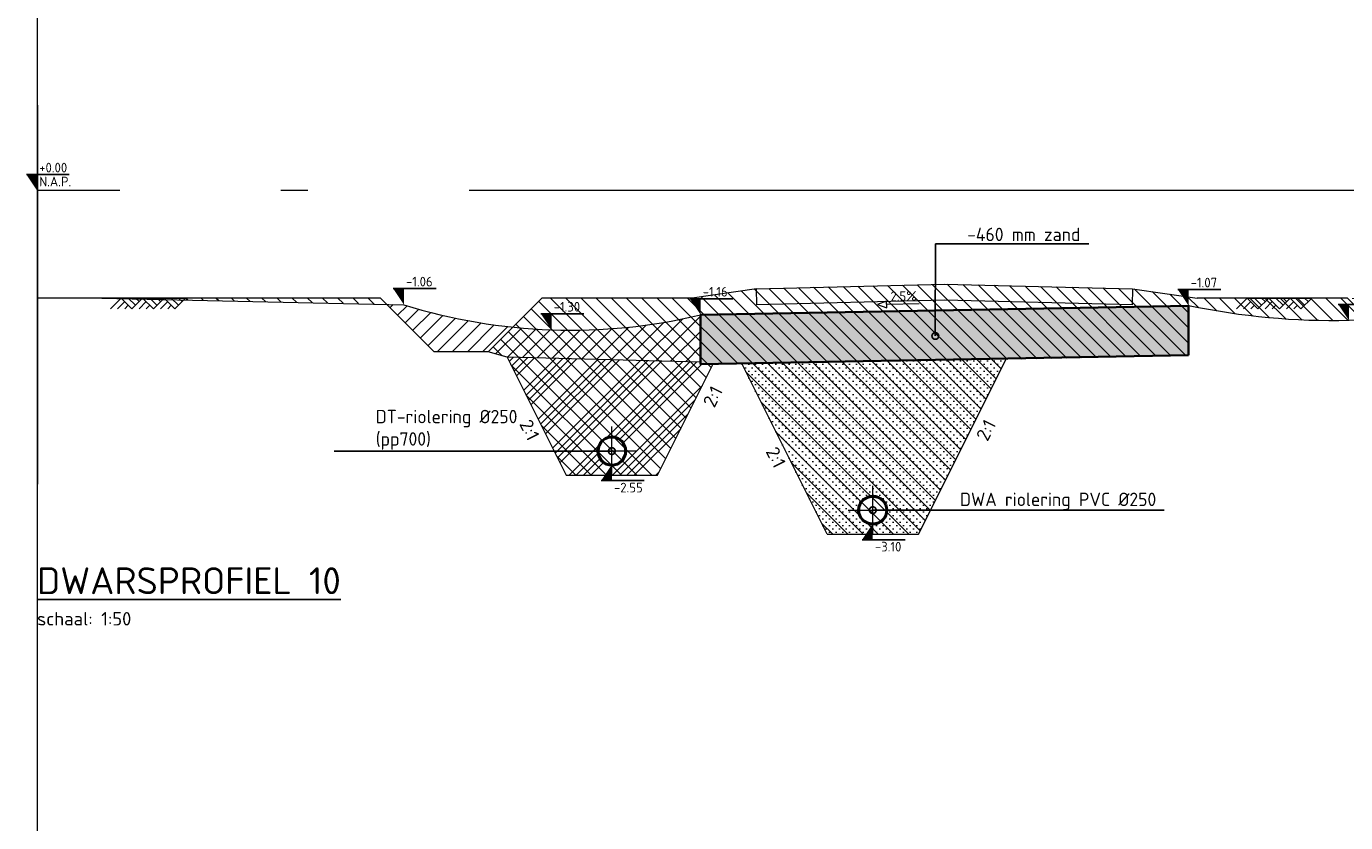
# Model space of a CAD drawing. Header units: metres. Extents: x 240213 to 242719, y 583416 to 583956.
# Tile 12 of 29: x 242676.46 to 242688.74, y 583506.45 to 583513.87. Entities that reach past the tile are written whole.
import ezdxf
from ezdxf import colors
from ezdxf.entities.mleader import LeaderData, LeaderLine
from ezdxf.enums import TextEntityAlignment as Align
from ezdxf.math import Vec2, Vec3

# ---------------------------------------------------------------- set-up
doc = ezdxf.new("R2010")
doc.units = ezdxf.units.M
for name, pattern in [('AL-NAP_LIJN', [15.25, 12, -1.5, 0.25, -1.5]), ('XX-AFBREEK', [7, 4, -1, 1, -1]), ('XX-HART', [13, 4, -2, 1, -2, 4])]:
    doc.linetypes.add(name, pattern=pattern)
for name, color, linetype, lineweight in [('B-WE-GW-MAAIVELD-SD', 251, 'Continuous', 13), ('N-WE-GW-BERM-GD', 90, 'Continuous', 20), ('N-WE-GW-DRAINZAND-AD', 1, 'Continuous', 18), ('N-WE-GW-GROND_AANVULLEN-AD', 1, 'Continuous', 9), ('N-WE-GW-GROND_ONTGRAVEN-AD', 252, 'Continuous', 9), ('N-WE-GW-GROND_ZAND-GD', 50, 'Continuous', 20), ('N-WE-GW-GROND_ZAND_CUNETZAND-AD', 50, 'Continuous', 9), ('N-WE-VH-KANTVERHARDING_VOETPAD_WANDELPAD-G', 2, 'Continuous', 35), ('WG-bs-dp-profiellijn', 251, 'Continuous', 0), ('X-XX-AL-AFBREEKLIJN-G', 7, 'XX-AFBREEK', 18), ('X-XX-AL-HELLING-SD', 7, 'Continuous', 15), ('X-XX-AL-NAP-G', 7, 'AL-NAP_LIJN', 18), ('X-XX-AL-PEILMAAT-SD @ 0.05', 7, 'Continuous', 25), ('X-XX-AL-T25', 7, 'Continuous', 25), ('X-XX-AL-TITEL-SD', 4, 'Continuous', 25)]:
    doc.layers.add(name, color=color, linetype=linetype, lineweight=lineweight)
doc.layers.add('Hulp', color=6, linetype='Continuous', lineweight=0, plot=False)
doc.layers.add('N-WE-RI-HWA_TRANSPORTLEIDING_PVC-SD', color=150, linetype='Continuous', lineweight=30, true_color=0x007fff)
doc.layers.add('N-WE-RI-VWA_TRANSPORTLEIDING_PVC-SD', color=20, linetype='Continuous', lineweight=30, true_color=0xff3f00)
doc.styles.add('NLCS', font='isocpeur.ttf')
doc.styles.add('NLCS-ISO', font='NLCS-ISO.ttf')
doc.styles.add('NLCS-ISO-M50-T25', font='NLCS-ISO.ttf', dxfattribs={"height": 0.125})
pattern_1 = [(135, (-1.16549, 2.50556), (-0.070710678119, -0.070710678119), [])]

# ---------------------------------------------------------------- blocks, each defined once
blk = doc.blocks.new('SGW-MAAIVELD-D')
for p, q in [((-6, 0), (-8, -2)), ((-6, 0), (6, 0)), ((-6, 0), (-4, -2)), ((-3.33, -1.33), (-4.67, 0)), ((-2.67, -0.67), (-3.33, 0)), ((-5.33, -0.67), (-6.67, -2)), ((-4.67, -1.33), (-5.33, -2)), ((-2, 0), (-4, -2)), ((-1.33, -0.67), (-2.67, -2)), ((-2, 0), (0, -2)), ((-0.67, -1.33), (-1.33, -2)), ((0.67, -1.33), (-0.67, 0)), ((2, 0), (0, -2)), ((1.33, -0.67), (0.67, 0)), ((2.67, -0.67), (1.33, -2)), ((2, 0), (4, -2)), ((3.33, -1.33), (2.67, -2)), ((4.67, -1.33), (3.33, 0)), ((6, 0), (4, -2)), ((5.33, -0.67), (4.67, 0))]:
    blk.add_line(p, q)
blk = doc.blocks.new('*U88')
h = blk.add_hatch(color=256)
h.dxf.hatch_style = 1
edge = h.paths.add_edge_path()
edge.add_arc((0, 0.125), 0.135, 0, 360)
edge = h.paths.add_edge_path(flags=17)
edge.add_arc((0, 0.125), 0.125, 0, 360)
at = {"color": 1, "linetype": 'XX-HART', "lineweight": 13, "ltscale": 0.2}
for p, q in [((0, -0.1025), (0, 0.3525)), ((-0.2275, 0.125), (0.2275, 0.125))]:
    blk.add_line(p, q, dxfattribs=at)
for radius in [0.135, 0.125]:
    blk.add_circle((0, 0.125), radius)
blk = doc.blocks.new('_DotSmall')
at = {"color": 0, "linetype": 'ByBlock', "const_width": 0.5}
blk.add_lwpolyline([(-0.0625, 0, 1), (0.0625, 0, 1)], format="xyb", close=True, dxfattribs=at)
blk = doc.blocks.new('SAL-PEILMAAT_INFRACAD_R01-SOD')
blk.add_line((-2, 3), (6, 3))
blk.add_solid([(-2, 3), (0, 3), (0, 0)])
at = {"style": 'NLCS-ISO'}
for tag, p in [('...', (0.4, 3.4)), ('REF', (0.4, 0.8))]:
    blk.add_attdef(tag, p, '', height=1.8, dxfattribs=at)
blk = doc.blocks.new('SAL-PEILMAAT_INFRACAD_H01-SOD')
blk.add_line((-2, 3), (6, 3))
blk.add_solid([(-2, 3), (0, 3), (0, 0)])
at = {"style": 'NLCS-ISO'}
blk.add_attdef('...', (0.4, 3.4), '', height=1.8, dxfattribs=at)
blk = doc.blocks.new('*U97')
blk.add_lwpolyline([(0.08, 1.28), (6.15, 1.28)])
blk.add_lwpolyline([(7.89, 1.28), (6.15, 0.65), (6.15, 1.91)], close=True)
at = {"style": 'NLCS-ISO'}
blk.add_attdef('AFSCHOT', text='', height=1.8, dxfattribs=at).set_placement((2.98, 1.87), align=Align.CENTER)

msp = doc.modelspace()

# ---------------------------------------------------------------- hatches: boundary and pattern name
at = {"layer": 'N-WE-GW-DRAINZAND-AD'}
h = msp.add_hatch(dxfattribs=at)
h.set_pattern_fill('ACO-BALLAST_01', color=256, scale=0.05, pattern_type=2)
h.set_pattern_definition([(45, (244027.16268, 578682.1305), (-0.202055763, 0.202055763), []), (45, (244027.23004, 578682.1305), (-0.202055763, 0.202055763), []), (45, (244027.2974, 578682.1305), (-0.202055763, 0.202055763), []), (45, (244027.36474, 578682.1305), (-0.202055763, 0.202055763), [])])
edge = h.paths.add_edge_path(flags=16)
edge.add_arc((242681.912, 583509.914), 0.125, 180, 540, ccw=False)
h.paths.add_polyline_path([(242682.854, 583510.725), (242682.738, 583510.723), (242682.738, 583510.743), (242680.937, 583510.788), (242681.487, 583509.689), (242682.337, 583509.689)])
at = {"layer": 'N-WE-GW-GROND_AANVULLEN-AD'}
h = msp.add_hatch(dxfattribs=at)
h.set_pattern_fill('AGW-WERK_AANVULLEN', color=256, scale=0.02, pattern_type=2)
h.set_pattern_definition([(45, (-1.16549, 2.50556), (-0.070710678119, 0.070710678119), [])])
h.paths.add_polyline_path([(242682.738, 583510.743), (242682.738, 583511.183, -0.084937), (242680.989, 583511.068), (242680.76, 583510.839), (242680.937, 583510.788)])
h.paths.add_polyline_path([(242680.76, 583510.839), (242680.989, 583511.068, -0.049806), (242679.977, 583511.277), (242679.818, 583511.281), (242680.26, 583510.839)])
at = {"layer": 'N-WE-GW-GROND_ONTGRAVEN-AD'}
h = msp.add_hatch(dxfattribs=at)
h.set_pattern_fill('AGW-WERK_ONTGRAVEN', color=256, scale=0.02, pattern_type=2)
h.set_pattern_definition(pattern_1)
edge = h.paths.add_edge_path()
edge.add_arc((242688.616, 583517.594), 6.466, 258.0528, 273.0357)
edge.add_line((242688.959, 583511.137), (242688.756, 583511.339))
edge.add_line((242688.756, 583511.339), (242687.358, 583511.339))
edge.add_line((242687.358, 583511.339), (242686.758, 583511.426))
edge.add_line((242686.758, 583511.426), (242685.008, 583511.469))
edge.add_line((242685.008, 583511.469), (242683.258, 583511.426))
edge.add_line((242683.258, 583511.426), (242682.658, 583511.339))
edge.add_line((242682.658, 583511.339), (242681.26, 583511.339))
edge.add_line((242681.26, 583511.339), (242680.76, 583510.839))
edge.add_line((242680.76, 583510.839), (242680.937, 583510.788))
edge.add_line((242680.937, 583510.788), (242681.487, 583509.689))
edge.add_line((242681.487, 583509.689), (242682.337, 583509.689))
edge.add_line((242682.337, 583509.689), (242682.854, 583510.725))
edge.add_line((242682.854, 583510.725), (242683.12, 583510.73))
edge.add_line((242683.12, 583510.73), (242683.915, 583509.139))
edge.add_line((242683.915, 583509.139), (242684.765, 583509.139))
edge.add_line((242684.765, 583509.139), (242685.578, 583510.766))
edge.add_line((242685.578, 583510.766), (242687.278, 583510.807))
edge.add_line((242687.278, 583510.807), (242687.278, 583511.268))
h = msp.add_hatch(dxfattribs=at)
h.set_pattern_fill('AGW-WERK_ONTGRAVEN', color=256, scale=0.02, pattern_type=2)
h.set_pattern_definition(pattern_1)
h.paths.add_polyline_path([(242677.946, 583511.339), (242677.929, 583511.323), (242679.818, 583511.281), (242679.76, 583511.339)])
at = {"layer": 'N-WE-GW-GROND_ZAND_CUNETZAND-AD'}
h = msp.add_hatch(dxfattribs=at)
h.set_pattern_fill('AGW-GROND_ZAND_CUNETZAND', color=256, scale=0.05, pattern_type=2)
h.set_pattern_definition([(0, (-1.165485, 2.505562), (0.03125, 0.03125), [0, -0.0625])])
h.paths.add_polyline_path([(242687.278, 583510.807), (242687.278, 583511.268), (242682.738, 583511.183), (242682.738, 583510.723)])
h = msp.add_hatch(dxfattribs=at)
h.set_pattern_fill('AGW-GROND_ZAND_CUNETZAND', color=256, scale=0.05, pattern_type=2)
h.set_pattern_definition([(0, (244025.874847, 578681.721903), (0.03125, 0.03125), [0, -0.0625])])
edge = h.paths.add_edge_path(flags=16)
edge.add_arc((242684.34, 583509.364), 0.125, 0, 360)
h.paths.add_polyline_path([(242685.152, 583509.914), (242685.583, 583510.776), (242683.12, 583510.73), (242683.915, 583509.139), (242684.765, 583509.139)])

# ---------------------------------------------------------------- linework, layer by layer
at = {"layer": 'Hulp', "flags": 128}
msp.add_lwpolyline([(242676.564, 583599.502), (242676.564, 583416.099)], dxfattribs=at)
msp.add_lwpolyline([(242676.564, 583599.502), (242676.564, 583416.099)], dxfattribs=at)
at = {"layer": 'N-WE-GW-BERM-GD'}
for points in [[(242677.166, 583511.339), (242679.977, 583511.277, 0.135316), (242682.738, 583511.183)], [(242690.256, 583511.339, -0.116781), (242687.278, 583511.268)]]:
    msp.add_lwpolyline(points, format="xyb", dxfattribs=at)
at = {"layer": 'N-WE-GW-GROND_ZAND-GD'}
for points in [[(242680.937, 583510.788), (242680.76, 583510.839)], [(242683.915, 583509.139), (242683.12, 583510.73)], [(242684.765, 583509.139), (242685.583, 583510.776)], [(242683.915, 583509.139), (242684.765, 583509.139)]]:
    msp.add_lwpolyline(points, dxfattribs=at)
msp.add_lwpolyline([(242681.487, 583509.689), (242682.337, 583509.689), (242682.854, 583510.725), (242682.738, 583510.723), (242682.738, 583510.743), (242680.937, 583510.788)], close=True, dxfattribs=at)
at = {"layer": 'N-WE-VH-KANTVERHARDING_VOETPAD_WANDELPAD-G'}
msp.add_lwpolyline([(242687.278, 583510.807), (242687.278, 583511.268), (242682.738, 583511.183), (242682.738, 583510.723)], close=True, dxfattribs=at)
at = {"layer": 'WG-bs-dp-profiellijn', "flags": 128}
msp.add_lwpolyline([(242683.258, 583511.426), (242685.008, 583511.469), (242686.758, 583511.426), (242686.754, 583511.276), (242685.008, 583511.319), (242683.262, 583511.276)], close=True, dxfattribs=at)
for points in [[(242683.258, 583511.426), (242682.658, 583511.339), (242681.26, 583511.339), (242680.76, 583510.839), (242680.26, 583510.839), (242679.76, 583511.339), (242676.564, 583511.339)], [(242686.758, 583511.426), (242687.358, 583511.339)], [(242692.583, 583511.339), (242690.256, 583511.339), (242689.756, 583510.839), (242689.256, 583510.839), (242688.756, 583511.339), (242687.358, 583511.339)]]:
    msp.add_lwpolyline(points, dxfattribs=at)
at = {"layer": 'X-XX-AL-AFBREEKLIJN-G'}
msp.add_lwpolyline([(242676.571, 583509.605), (242676.571, 583513.136)], dxfattribs=at)
at = {"layer": 'X-XX-AL-NAP-G'}
msp.add_lwpolyline([(242692.583, 583512.339), (242676.564, 583512.339)], dxfattribs=at)

# ---------------------------------------------------------------- block references
at = {"layer": 'B-WE-GW-MAAIVELD-SD', "xscale": 0.04999999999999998, "yscale": 0.04999999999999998}
for p in [(242677.646, 583511.339), (242688.124, 583511.339)]:
    msp.add_blockref('SGW-MAAIVELD-D', p, dxfattribs=at)
at = {"layer": 'N-WE-RI-HWA_TRANSPORTLEIDING_PVC-SD', "xscale": -1}
msp.add_blockref('*U88', (242681.912, 583509.789), dxfattribs=at)
at = {"layer": 'X-XX-AL-HELLING-SD'}
ref = msp.add_blockref('*U97', (242684.778, 583511.221), dxfattribs=dict(at, xscale=-0.05000000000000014, yscale=0.04999999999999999, zscale=0.05, rotation=1.068586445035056))
ref.add_attrib('AFSCHOT', '2.5%', dxfattribs={"layer": '0', "height": 0.09, "rotation": 1.0686, "style": 'NLCS-ISO'}).set_placement((242684.627, 583511.312), align=Align.CENTER)
at = {"layer": 'X-XX-AL-PEILMAAT-SD @ 0.05', "xscale": 0.05, "yscale": 0.05, "zscale": 0.05}
for name, p, values in [('SAL-PEILMAAT_INFRACAD_R01-SOD', (242676.564, 583512.339), {'...': '+0.00', 'REF': 'N.A.P.'}), ('SAL-PEILMAAT_INFRACAD_H01-SOD', (242679.977, 583511.277), {'...': '-1.06'}), ('SAL-PEILMAAT_INFRACAD_H01-SOD', (242682.738, 583511.183), {'...': '-1.16'}), ('SAL-PEILMAAT_INFRACAD_H01-SOD', (242687.278, 583511.268), {'...': '-1.07'}), ('SAL-PEILMAAT_INFRACAD_H01-SOD', (242688.771, 583511.13), {'...': '-1.21'}), ('SAL-PEILMAAT_INFRACAD_H01-SOD', (242681.351, 583511.043), {'...': '-1.30'})]:
    msp.add_blockref(name, p, dxfattribs=at).add_auto_attribs(values)
at = {"layer": 'X-XX-AL-PEILMAAT-SD @ 0.05'}
ref = msp.add_blockref('SAL-PEILMAAT_INFRACAD_H01-SOD', (242681.912, 583509.789), dxfattribs=dict(at, xscale=-0.05, yscale=0.05, zscale=0.05, rotation=180))
ref.add_attrib('...', '-2.55', (242681.932, 583509.529), dxfattribs={"layer": '0', "height": 0.09, "style": 'NLCS-ISO'})

# ---------------------------------------------------------------- texts
at = {"layer": 'X-XX-AL-T25', "linetype": 'Continuous', "style": 'NLCS'}
for rotation, p in [(63.4349, (242682.941, 583510.377)), (63.4349, (242685.483, 583510.064)), (296.5651, (242683.349, 583509.811))]:
    msp.add_text('2:1', height=0.125, rotation=rotation, dxfattribs=at).set_placement(p, align=Align.BOTTOM_CENTER)
at = {"layer": 'X-XX-AL-TITEL-SD', "insert": (242676.564, 583508.832), "char_height": 0.25, "attachment_point": 1, "style": 'NLCS'}
msp.add_mtext_dynamic_manual_height_columns('{\\LDWARSPROFIEL 10\\P\\H0.5x;\\lschaal: 1:50}', width=3.25396, gutter_width=12.5, heights=[0], dxfattribs=at)

# ---------------------------------------------------------------- next in the draw order: leaders
at = {"layer": 'X-XX-AL-T25'}
ml = msp.add_multileader_mtext('Standard', dxfattribs=at)
ml.set_content('-460 mm zand', color=256, style='NLCS-ISO-M50-T25')
ml.set_leader_properties(color=256, lineweight=-1)
ml.set_arrow_properties(name='DOTSMALL')
ml.build(insert=Vec2(0, 0))
ml.multileader.update_dxf_attribs({"text_left_attachment_type": 5, "text_right_attachment_type": 5, "dogleg_length": 0.248, "arrow_head_size": 0.125})
ctx = ml.context
ctx.base_point, ctx.char_height, ctx.arrow_head_size, ctx.landing_gap_size, ctx.plane_origin = Vec3(242685.173, 583511.844), 0.125, 0.125, 0.045, Vec3(242685.922, 583511.413)
ctx.left_attachment, ctx.right_attachment = 5, 5
notes = []
notes.append((ctx, [(0, (1, 1, 0), (242684.924, 583511.844), (1, 0), 0.248, [(0, [(242684.922, 583510.986)], 0, [])])]))
ctx.mtext.insert, ctx.mtext.flow_direction = Vec3(242685.218, 583511.994), 5
ctx.mtext.has_bg_fill, ctx.mtext.bg_color, ctx.mtext.bg_scale_factor, ctx.mtext.bg_transparency, ctx.mtext.use_window_bg_color = 1, -1027028792, 1.5, 0, 1
ml = msp.add_multileader_mtext('Standard', dxfattribs=at)
ml.set_content('DT-riolering Ø250 (pp700)', color=256, style='NLCS-ISO-M50-T25')
ml.set_leader_properties(color=256, lineweight=-1)
ml.set_arrow_properties(name='DOTSMALL')
ml.build(insert=Vec2(0, 0))
ml.multileader.update_dxf_attribs({"text_left_attachment_type": 5, "text_right_attachment_type": 5, "dogleg_length": 2.502, "arrow_head_size": 0.125})
ctx = ml.context
ctx.base_point, ctx.char_height, ctx.arrow_head_size, ctx.landing_gap_size, ctx.plane_origin = Vec3(242679.67, 583509.914), 0.125, 0.125, 0.045, Vec3(242680.713, 583510.319)
ctx.left_attachment, ctx.right_attachment = 5, 5
notes.append((ctx, [(0, (1, 1, 0), (242680.984, 583509.914), (-1, 0), 0.248, [(0, [(242681.912, 583509.914)], 0, [])])]))
ctx.mtext.insert, ctx.mtext.width, ctx.mtext.defined_height, ctx.mtext.flow_direction = Vec3(242679.715, 583510.298), 1.348, 0.163, 5
ctx.mtext.has_bg_fill, ctx.mtext.bg_color, ctx.mtext.bg_scale_factor, ctx.mtext.bg_transparency, ctx.mtext.use_window_bg_color = 1, -1027028792, 1.5, 0, 1
ml = msp.add_multileader_mtext('Standard', dxfattribs=at)
ml.set_content('DWA riolering PVC Ø250', color=256, style='NLCS-ISO-M50-T25')
ml.set_leader_properties(color=256, lineweight=-1)
ml.set_arrow_properties(name='DOTSMALL')
ml.build(insert=Vec2(0, 0))
ml.multileader.update_dxf_attribs({"text_left_attachment_type": 5, "text_right_attachment_type": 5, "dogleg_length": 0.248, "arrow_head_size": 0.125})
ctx = ml.context
ctx.base_point, ctx.char_height, ctx.arrow_head_size, ctx.landing_gap_size, ctx.plane_origin = Vec3(242685.106, 583509.364), 0.125, 0.125, 0.045, Vec3(242683.699, 583508.246)
ctx.left_attachment, ctx.right_attachment = 5, 5
notes.append((ctx, [(1, (1, 1, 0), (242684.857, 583509.364), (1, 0), 0.248, [(0, [(242684.34, 583509.364)], 0, [])])]))
ctx.mtext.insert, ctx.mtext.flow_direction = Vec3(242685.151, 583509.527), 5
ctx.mtext.has_bg_fill, ctx.mtext.bg_color, ctx.mtext.bg_scale_factor, ctx.mtext.bg_transparency, ctx.mtext.use_window_bg_color = 1, -1027028792, 1.5, 0, 1
for ctx, leaders in notes:
    for number, flags, end, landing, length, lines in leaders:
        leader = LeaderData()
        leader.index, (leader.has_last_leader_line, leader.has_dogleg_vector, leader.attachment_direction) = number, flags
        leader.last_leader_point, leader.dogleg_vector, leader.dogleg_length = Vec3(end), Vec3(landing), length
        for number, points, colour, breaks in lines:
            line = LeaderLine()
            line.index, line.vertices, line.color, line.breaks = number, Vec3.list(points), colors.encode_raw_color(colour), breaks
            leader.lines.append(line)
        ctx.leaders.append(leader)

# ---------------------------------------------------------------- next in the draw order: linework, layer by layer
at = {"layer": 'N-WE-RI-VWA_TRANSPORTLEIDING_PVC-SD'}
msp.add_circle((242684.34, 583509.364), 0.135, dxfattribs=at)

# ---------------------------------------------------------------- next in the draw order: block references
msp.add_blockref('*U88', (242684.34, 583509.239), dxfattribs=at)
at = {"layer": 'X-XX-AL-PEILMAAT-SD @ 0.05'}
ref = msp.add_blockref('SAL-PEILMAAT_INFRACAD_H01-SOD', (242684.34, 583509.239), dxfattribs=dict(at, xscale=-0.05, yscale=0.05, zscale=0.05, rotation=180))
ref.add_attrib('...', '-3.10', (242684.36, 583508.979), dxfattribs={"layer": '0', "height": 0.09, "style": 'NLCS-ISO'})

# ---------------------------------------------------------------- next in the draw order: texts
at = {"layer": 'X-XX-AL-T25', "linetype": 'Continuous', "style": 'NLCS'}
msp.add_text('2:1', height=0.125, rotation=296.5651, dxfattribs=at).set_placement((242681.057, 583510.066), align=Align.BOTTOM_CENTER)

doc.saveas('drawing.dxf')
